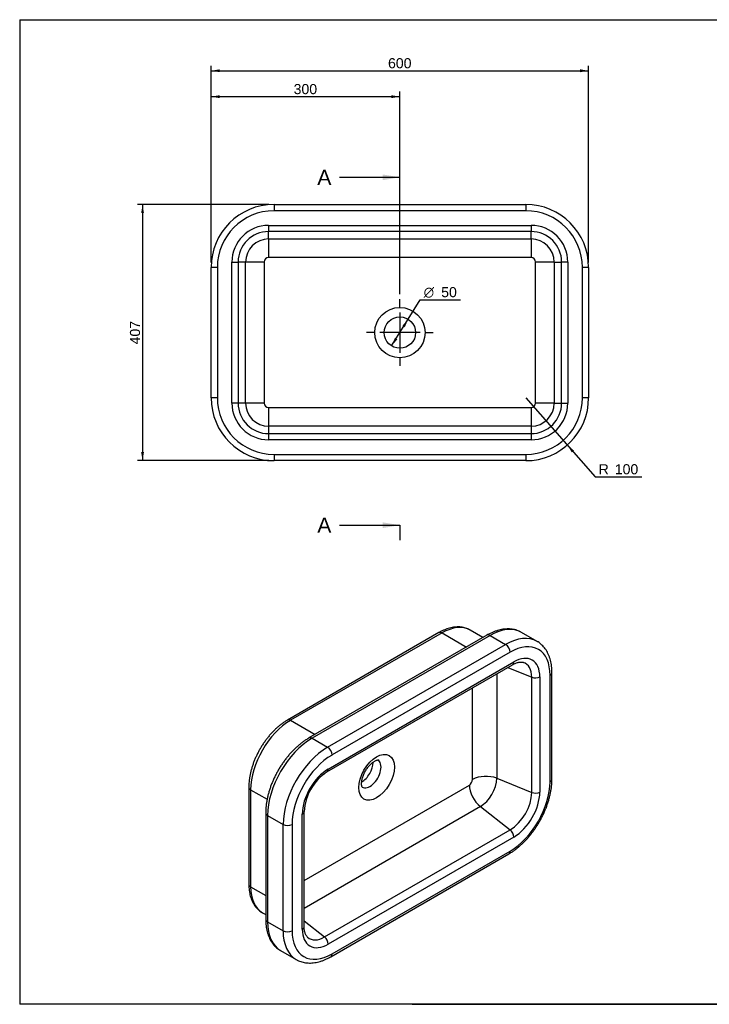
# Model space of a CAD drawing. Header units: millimetres. Extents: x 11 to 285, y 7 to 203.
# Tile 1 of 2: x 11 to 148, y 7 to 203. Entities that reach past the tile are written whole.
import ezdxf
from ezdxf.enums import TextEntityAlignment as Align
from ezdxf.lldxf.tags import DXFTag

# ---------------------------------------------------------------- set-up
doc = ezdxf.new("R2010")
doc.units = ezdxf.units.MM
for name, color, linetype in [('1', 7, 'Continuous'), ('Default', 7, 'Continuous'), ('NEXT_60-A', 7, 'Continuous'), ('Predefinito', 7, 'Continuous')]:
    doc.layers.add(name, color=color, linetype=linetype)
doc.styles.add('SEACAD_Arial', font='ARIAL.TTF')
doc.styles.add('SEACAD_Solid_Edge_ANSI1_Symbols', font='semeca1.ttf')
tags = doc.linetypes.add('CENTER2', pattern=[28.575, 19.05, -3.175, 3.175, -3.175]).pattern_tags.tags
tags[10:11] = [DXFTag(74, 4), DXFTag(75, 0), DXFTag(340, '0'), DXFTag(46, 0.0), DXFTag(50, 0.0), DXFTag(44, 0.0), DXFTag(45, 0.0)]
tags[8:9] = [DXFTag(74, 4), DXFTag(75, 0), DXFTag(340, '0'), DXFTag(46, 0.0), DXFTag(50, 0.0), DXFTag(44, 0.0), DXFTag(45, 0.0)]
tags[6:7] = [DXFTag(74, 4), DXFTag(75, 0), DXFTag(340, '0'), DXFTag(46, 0.0), DXFTag(50, 0.0), DXFTag(44, 0.0), DXFTag(45, 0.0)]
tags[4:5] = [DXFTag(74, 4), DXFTag(75, 0), DXFTag(340, '0'), DXFTag(46, 0.0), DXFTag(50, 0.0), DXFTag(44, 0.0), DXFTag(45, 0.0)]
doc.dimstyles.new('ISO_PALLINATURA', dxfattribs={"dimtxt": 2, "dimasz": 1.7, "dimexe": 1, "dimexo": 1, "dimgap": 1, "dimtad": 1, "dimlfac": 8, "dimtxsty": 'SEACAD_Arial', "dimblk1": '_SE_FILLED', "dimblk2": '_SE_FILLED', "dimsah": 1, "dimcen": 1, "dimadec": 0, "dimazin": 0, "dimtfac": 1, "dimtmove": 0, "dimatfit": 3, "dimfxl": 1, "dimtolj": 1, "dimarcsym": 0})

# ---------------------------------------------------------------- blocks, each defined once
blk = doc.blocks.new('SEANNOT_GROUP')
at = {"layer": 'Default', "color": 7, "linetype": 'CENTER2'}
for p, q in [((86.37, 145.7), (86.37, 147.32)), ((86.37, 144.7), (86.37, 136.7)), ((81.37, 140.7), (79.75, 140.7)), ((90.37, 140.7), (82.37, 140.7)), ((91.37, 140.7), (93, 140.7)), ((86.37, 135.7), (86.37, 134.07))]:
    blk.add_line(p, q, dxfattribs=at)
blk = doc.blocks.new('SE')
at = {"layer": 'NEXT_60-A', "color": 7, "linetype": 'Continuous'}
for p, q in [((61.37, 166.14), (111.37, 166.14)), ((61.37, 166.14), (61.37, 164.89)), ((111.37, 164.89), (61.37, 164.89)), ((111.37, 166.14), (111.37, 164.89)), ((60.31, 162), (112.43, 162)), ((60.31, 162), (60.31, 160.77)), ((60.31, 159.29), (60.31, 160.77)), ((112.43, 160.77), (60.31, 160.77)), ((112.43, 162), (112.43, 160.77)), ((112.43, 159.29), (112.43, 160.77)), ((60.31, 159.29), (112.43, 159.29)), ((60.31, 159.29), (60.31, 155.6)), ((112.43, 159.29), (112.43, 155.6)), ((53.01, 126.7), (53.01, 154.7)), ((53.01, 154.7), (54.24, 154.7)), ((55.72, 154.7), (54.24, 154.7)), ((54.24, 154.7), (54.24, 126.7)), ((55.72, 126.7), (55.72, 154.7)), ((59.41, 154.7), (55.72, 154.7)), ((59.41, 154.7), (59.41, 126.7)), ((112.43, 155.6), (60.31, 155.6)), ((113.33, 126.7), (113.33, 154.7)), ((117.03, 154.7), (113.33, 154.7)), ((117.03, 154.7), (118.5, 154.7)), ((117.03, 154.7), (117.03, 126.7)), ((118.5, 126.7), (118.5, 154.7)), ((119.73, 154.7), (118.5, 154.7)), ((119.73, 154.7), (119.73, 126.7)), ((48.87, 127.76), (48.87, 153.64)), ((50.12, 153.64), (48.87, 153.64)), ((50.12, 153.64), (50.12, 127.76)), ((122.62, 127.76), (122.62, 153.64)), ((123.87, 153.64), (122.62, 153.64)), ((123.87, 153.64), (123.87, 127.76)), ((50.12, 127.76), (48.87, 127.76)), ((123.87, 127.76), (122.62, 127.76)), ((54.24, 126.7), (53.01, 126.7)), ((55.72, 126.7), (54.24, 126.7)), ((59.41, 126.7), (55.72, 126.7)), ((60.31, 125.8), (112.43, 125.8)), ((60.31, 125.8), (60.31, 122.11)), ((112.43, 125.8), (112.43, 122.11)), ((117.03, 126.7), (113.33, 126.7)), ((117.03, 126.7), (118.5, 126.7)), ((118.5, 126.7), (119.73, 126.7)), ((60.31, 122.11), (60.31, 120.63)), ((112.43, 122.11), (60.31, 122.11)), ((112.43, 122.11), (112.43, 120.63)), ((60.31, 120.63), (112.43, 120.63)), ((60.31, 120.63), (60.31, 119.4)), ((112.43, 119.4), (60.31, 119.4)), ((112.43, 120.63), (112.43, 119.4)), ((61.37, 116.51), (111.37, 116.51)), ((61.37, 116.51), (61.37, 115.26)), ((111.37, 116.51), (111.37, 115.26)), ((111.37, 115.26), (61.37, 115.26))]:
    blk.add_line(p, q, dxfattribs=at)
for radius in [5, 3.12]:
    blk.add_circle((86.37, 140.7), radius, dxfattribs=at)
for centre, radius, start, end in [((61.37, 153.64), 12.5, 90, 180), ((61.37, 153.64), 11.25, 90, 180), ((111.37, 153.64), 12.5, 0, 90), ((111.37, 153.64), 11.25, 0, 90), ((60.31, 154.7), 7.3, 90, 180), ((60.31, 154.7), 6.07, 90, 180), ((112.43, 154.7), 7.3, 0, 90), ((112.43, 154.7), 6.07, 0, 90), ((60.31, 154.7), 4.59, 90, 180), ((112.43, 154.7), 4.59, 0, 90), ((60.31, 154.7), 0.899, 90, 180), ((112.43, 154.7), 0.899, 0, 90), ((61.37, 127.76), 12.5, 180, 270), ((61.37, 127.76), 11.25, 180, 270), ((111.37, 127.76), 11.25, 270, 360), ((111.37, 127.76), 12.5, 270, 360), ((60.31, 126.7), 7.3, 180, 270), ((60.31, 126.7), 6.07, 180, 270), ((60.31, 126.7), 4.59, 180, 270), ((60.31, 126.7), 0.899, 180, 270), ((112.43, 126.7), 0.899, 270, 0), ((112.43, 126.7), 4.59, 270, 0), ((112.43, 126.7), 7.3, 270, 0), ((112.43, 126.7), 6.07, 270, 0)]:
    blk.add_arc(centre, radius, start, end, dxfattribs=at)
blk = doc.blocks.new('SE2')
at = {"color": 7, "linetype": 'Continuous', "style": 'SEACAD_Arial'}
blk.add_text('A', height=3, dxfattribs=at).set_placement((69.97, 173.04), align=Align.TOP_LEFT)
blk = doc.blocks.new('SE3')
at = {"color": 7, "linetype": 'Continuous', "style": 'SEACAD_Arial'}
blk.add_text('A', height=3, dxfattribs=at).set_placement((69.97, 103.95), align=Align.TOP_LEFT)
blk = doc.blocks.new('SEANNOT_GROUP2')
at = {"linetype": 'Continuous'}
blk.add_hatch(color=7, dxfattribs=at).paths.add_polyline_path([(82.97, 170.97), (86.37, 171.54), (82.97, 172.1)])
at = {"color": 7, "linetype": 'Continuous'}
blk.add_lwpolyline([(74.37, 171.54), (86.37, 171.54)], dxfattribs=at)
blk = doc.blocks.new('SEANNOT_GROUP3')
at = {"linetype": 'Continuous'}
blk.add_hatch(color=7, dxfattribs=at).paths.add_polyline_path([(82.97, 101.88), (86.37, 102.45), (82.97, 103.01)])
at = {"color": 7, "linetype": 'Continuous'}
blk.add_lwpolyline([(74.37, 102.45), (86.37, 102.45)], dxfattribs=at)
blk = doc.blocks.new('SE1')
at = {"layer": 'Default', "color": 7, "linetype": 'CENTER2'}
for p, q in [((86.37, 171.54), (86.37, 174.54)), ((86.37, 102.45), (86.37, 99.45))]:
    blk.add_line(p, q, dxfattribs=at)
at = {"layer": 'Default', "color": 7, "linetype": 'CENTER2', "const_width": 0.00035}
blk.add_lwpolyline([(86.37, 171.54), (86.37, 102.45)], dxfattribs=at)
at = {"layer": 'Default'}
for name in ['SE2', 'SEANNOT_GROUP2', 'SE3', 'SEANNOT_GROUP3']:
    blk.add_blockref(name, (0, 0), dxfattribs=at)
blk = doc.blocks.new('DMBLK1')
at = {"layer": 'Default', "linetype": 'Continuous'}
for points in [[(50.57, 192.99), (48.87, 192.7), (50.57, 192.42)], [(122.17, 192.99), (122.17, 192.42), (123.87, 192.7)]]:
    blk.add_hatch(color=7, dxfattribs=at).paths.add_polyline_path(points)
at = {"layer": 'Default', "color": 7, "linetype": 'Continuous'}
for p, q in [((48.87, 154.64), (48.87, 193.7)), ((123.87, 154.64), (123.87, 193.7)), ((48.87, 192.7), (123.87, 192.7))]:
    blk.add_line(p, q, dxfattribs=at)
at = {"layer": 'Default', "color": 7, "linetype": 'Continuous', "style": 'SEACAD_Arial'}
blk.add_text('600', height=2, dxfattribs=at).set_placement((84.02, 195.2), align=Align.TOP_LEFT)
blk = doc.blocks.new('_SE_FILLED')
at = {"color": 0}
blk.add_line((0, 0), (-1, 0), dxfattribs=at)
blk.add_solid([(0, 0), (-1, -0.1665), (-1, 0.1665), (0, 0)], dxfattribs=at)
blk = doc.blocks.new('DMBLK2')
at = {"layer": 'Default', "linetype": 'Continuous'}
for points in [[(34.98, 164.44), (35.54, 164.44), (35.26, 166.14)], [(34.98, 116.96), (35.26, 115.26), (35.54, 116.96)]]:
    blk.add_hatch(color=7, dxfattribs=at).paths.add_polyline_path(points)
at = {"layer": 'Default', "color": 7, "linetype": 'Continuous'}
for p, q in [((60.37, 166.14), (34.26, 166.14)), ((35.26, 166.14), (35.26, 115.26)), ((60.37, 115.26), (34.26, 115.26))]:
    blk.add_line(p, q, dxfattribs=at)
at = {"layer": 'Default', "color": 7, "linetype": 'Continuous', "style": 'SEACAD_Arial'}
blk.add_text('407', height=2, rotation=90, dxfattribs=at).set_placement((32.76, 138.35), align=Align.TOP_LEFT)
blk = doc.blocks.new('DMBLK3')
at = {"layer": 'Default', "linetype": 'Continuous'}
for points in [[(86.88, 142.06), (87.36, 141.76), (88.01, 143.36)], [(85.38, 139.63), (84.73, 138.04), (85.86, 139.34)]]:
    blk.add_hatch(color=7, dxfattribs=at).paths.add_polyline_path(points)
at = {"layer": 'Default', "color": 7, "linetype": 'Continuous'}
for p, q in [((88.01, 143.36), (90.4, 147.23)), ((90.4, 147.23), (98.41, 147.23)), ((84.73, 138.04), (88.01, 143.36))]:
    blk.add_line(p, q, dxfattribs=at)
for s, style, p in [('O', 'SEACAD_Solid_Edge_ANSI1_Symbols', (91.1, 149.73)), ('50', 'SEACAD_Arial', (94.58, 149.73))]:
    blk.add_text(s, height=2, dxfattribs=dict(at, style=style)).set_placement(p, align=Align.TOP_LEFT)
blk = doc.blocks.new('DMBLK4')
at = {"layer": 'Default', "linetype": 'Continuous'}
blk.add_hatch(color=7, dxfattribs=at).paths.add_polyline_path([(120.95, 117.28), (119.62, 118.37), (120.53, 116.9)])
at = {"layer": 'Default', "color": 7, "linetype": 'Continuous'}
for p, q in [((111.37, 127.76), (125.16, 112.06)), ((125.16, 112.06), (134.45, 112.06))]:
    blk.add_line(p, q, dxfattribs=at)
at = {"layer": 'Default', "color": 7, "linetype": 'Continuous', "style": 'SEACAD_Arial'}
for s, p in [('R', (125.86, 114.56)), ('100', (129.06, 114.56))]:
    blk.add_text(s, height=2, dxfattribs=at).set_placement(p, align=Align.TOP_LEFT)
blk = doc.blocks.new('DMBLK5')
at = {"layer": 'Default', "linetype": 'Continuous'}
for points in [[(50.57, 187.84), (48.87, 187.56), (50.57, 187.27)], [(84.67, 187.84), (84.67, 187.27), (86.37, 187.56)]]:
    blk.add_hatch(color=7, dxfattribs=at).paths.add_polyline_path(points)
at = {"layer": 'Default', "color": 7, "linetype": 'Continuous'}
for p, q in [((48.87, 154.64), (48.87, 188.56)), ((86.37, 148.32), (86.37, 188.56)), ((48.87, 187.56), (86.37, 187.56))]:
    blk.add_line(p, q, dxfattribs=at)
at = {"layer": 'Default', "color": 7, "linetype": 'Continuous', "style": 'SEACAD_Arial'}
blk.add_text('300', height=2, dxfattribs=at).set_placement((65.27, 190.06), align=Align.TOP_LEFT)
blk = doc.blocks.new('SE5')
at = {"layer": 'NEXT_60-A', "color": 7, "linetype": 'Continuous'}
for p, q in [((94.11, 81.1), (64.06, 63.75)), ((94.74, 81.04), (64.68, 63.69)), ((103.66, 80.59), (68.3, 60.18)), ((104.28, 80.53), (68.93, 60.12)), ((94.74, 81.04), (99.59, 78.24)), ((102.88, 80.14), (100.36, 81.6)), ((104.28, 80.53), (107.38, 78.74)), ((113.63, 79.36), (110.53, 81.15)), ((72.02, 58.33), (107.38, 78.74)), ((108.26, 77.21), (72.9, 56.8)), ((71.89, 53.43), (108.75, 74.71)), ((72.15, 54.01), (109.01, 75.29)), ((105.61, 72.9), (105.61, 52.18)), ((107.79, 74.16), (112.57, 72.23)), ((116.21, 51.49), (116.21, 72.62)), ((116.58, 52), (116.58, 73.13)), ((112.57, 49.36), (112.57, 72.23)), ((114.17, 72.31), (114.17, 49.44)), ((100.81, 51.94), (100.81, 70.13)), ((64.68, 63.69), (69.53, 60.89)), ((68.93, 60.12), (72.02, 58.33)), ((105.61, 52.18), (112.57, 49.36)), ((56.36, 50.42), (56.36, 31.13)), ((56.73, 49.91), (60, 48.02)), ((56.73, 49.91), (56.73, 30.62)), ((67.36, 31.89), (100.17, 50.83)), ((59.72, 45.32), (59.72, 24.19)), ((66.99, 22.21), (66.99, 45.07)), ((102.36, 46.55), (67.36, 26.34)), ((67.36, 22.72), (67.36, 45.58)), ((102.36, 46.55), (108.28, 41.93)), ((60.09, 44.81), (63.18, 43.02)), ((60.09, 44.81), (60.09, 23.68)), ((63.18, 21.89), (63.18, 43.02)), ((64.95, 43.02), (64.95, 21.89)), ((71.42, 20.65), (108.28, 41.93)), ((109.01, 40.51), (72.15, 19.23)), ((72.9, 17.3), (108.26, 37.71)), ((72.65, 16.73), (108, 37.14)), ((56.73, 30.62), (59.72, 28.89)), ((59.06, 25.47), (59.72, 25.09)), ((60.09, 23.68), (63.18, 21.89)), ((67.36, 23.83), (71.42, 20.65)), ((62.68, 17.96), (65.77, 16.17))]:
    blk.add_line(p, q, dxfattribs=at)
blk.add_arc((77.56, 44.92), 10.23, 123.6714, 176.3286, dxfattribs=at)
for centre, major_axis, start_param, end_param in [((94.74, 71.85), (-5.62, -9.74), 3.141593, 3.926991), ((94.74, 80.02), (0.62, -1.08), 2.356194, 3.141593), ((104.28, 79.51), (0.62, -1.08), 2.356194, 3.141593), ((104.28, 70.32), (-6.25, -10.83), 3.141593, 3.926991), ((107.38, 68.54), (-6.25, -10.83), 3.142214, 3.926991), ((107.38, 77.72), (-0.62, 1.08), 3.926991, 5.497787), ((108.26, 68.03), (-5.62, -9.74), 2.356194, 3.926991), ((109.01, 69.33), (-3.65, -6.32), 2.356194, 3.926991), ((108.13, 75.8), (-0.62, 1.08), 3.141593, 3.926991), ((108.28, 69.75), (-3.03, -5.25), 2.356194, 3.2677), ((115.33, 73.13), (-1.25, 0), 2.356194, 3.141404), ((113.29, 72.82), (1.25, 0), 4.101524, 5.497787), ((64.68, 54.5), (5.62, 9.74), 0.785398, 2.356194), ((64.68, 62.67), (0.62, -1.08), 2.356194, 3.141404), ((68.93, 49.91), (6.25, 10.83), 0.785398, 2.356194), ((68.93, 59.1), (0.62, -1.08), 2.356194, 3.141786), ((72.02, 48.12), (-6.25, -10.83), 3.926991, 5.497787), ((72.9, 47.61), (5.62, 9.74), 0.785398, 2.356194), ((72.02, 57.31), (-0.62, 1.08), 3.926991, 5.497787), ((78.83, 54.04), (1.56, 2.71), 3.908146, 5.497787), ((80.42, 53.12), (1.56, 2.71), 3.140349, 6.283038), ((72.15, 48.05), (-3.65, -6.32), 3.926991, 5.497787), ((71.27, 54.52), (-0.62, 1.08), 3.142632, 3.926991), ((100.17, 51.57), (-0.45, -0.779), 0.785398, 2.356194), ((103.46, 50.4), (3.75, 0), 0.959931, 2.356194), ((102.36, 50.3), (2.3, 3.98), 3.926991, 5.497787), ((108.26, 46.9), (-5.62, -9.74), 0.785398, 2.356194), ((115.33, 52), (-1.25, 0), 2.356194, 3.141593), ((57.61, 50.42), (1.25, 0), 3.141781, 3.926991), ((102.82, 49.3), (-1.87, 3.25), 0.785398, 2.181662), ((108.28, 46.89), (-3.03, -5.25), 0.785398, 2.356194), ((109.01, 46.47), (3.65, 6.32), 3.926991, 5.497787), ((113.29, 49.96), (-1.25, 0), 0.959931, 2.356194), ((60.97, 45.32), (1.25, 0), 3.141402, 3.926991), ((66.11, 45.58), (-1.25, 0), 2.356194, 3.140264), ((64.07, 43.53), (1.25, 0), 3.926991, 5.497787), ((108.13, 41.02), (-0.62, 1.08), 3.926991, 5.323254), ((107.38, 38.22), (-0.62, 1.08), 3.141593, 3.926991), ((57.61, 31.13), (1.25, 0), 3.141593, 3.926991), ((64.68, 35.21), (5.62, 9.74), 2.356194, 3.141593), ((60.97, 24.19), (1.25, 0), 3.141593, 3.926991), ((68.93, 28.78), (6.25, 10.83), 2.356194, 3.141593), ((72.02, 27), (6.25, 10.83), 2.356194, 3.142214), ((64.07, 22.4), (1.25, 0), 3.926991, 5.497787), ((72.9, 26.49), (5.62, 9.74), 2.356194, 3.926991), ((66.11, 22.72), (-1.25, 0), 2.356194, 3.141593), ((72.15, 25.19), (3.65, 6.32), 2.356194, 3.926991), ((71.42, 25.61), (3.03, 5.25), 3.02006, 3.926991), ((71.27, 19.74), (-0.62, 1.08), 3.926991, 5.323254), ((72.02, 17.81), (-0.62, 1.08), 3.141401, 3.926991)]:
    blk.add_ellipse(centre, major_axis=major_axis, ratio=0.57735, start_param=start_param, end_param=end_param, dxfattribs=at)
blk.add_ellipse((81.74, 52.36), major_axis=(-2.5, -4.33), ratio=0.57735, dxfattribs=at)
for points, knots in [([(100.35, 81.6), (100.33, 81.61), (100.18, 81.7), (99.86, 81.85), (99.43, 82.01), (98.98, 82.13), (98.51, 82.21), (98.02, 82.24), (97.52, 82.23), (97.01, 82.17), (96.49, 82.07), (95.95, 81.93), (95.42, 81.74), (94.88, 81.51), (94.43, 81.28), (94.19, 81.15), (94.11, 81.1)], [0, 0, 0, 0, 0.013923, 0.089753, 0.165543, 0.241599, 0.318232, 0.395696, 0.474168, 0.55373, 0.63436, 0.715949, 0.798322, 0.881274, 0.964604, 1, 1, 1, 1]), ([(110.53, 81.14), (110.45, 81.19), (110.25, 81.31), (109.86, 81.48), (109.4, 81.64), (108.92, 81.75), (108.43, 81.82), (107.91, 81.85), (107.39, 81.83), (106.85, 81.77), (106.3, 81.67), (105.75, 81.52), (105.18, 81.33), (104.62, 81.09), (104.1, 80.84), (103.8, 80.67), (103.66, 80.59)], [0, 0, 0, 0, 0.04023, 0.112502, 0.184817, 0.257452, 0.330651, 0.404605, 0.479436, 0.555189, 0.631829, 0.709254, 0.787318, 0.865858, 0.944713, 1, 1, 1, 1]), ([(116.58, 73.13), (116.58, 73.26), (116.58, 73.57), (116.54, 74.12), (116.47, 74.73), (116.36, 75.33), (116.21, 75.9), (116.02, 76.45), (115.8, 76.96), (115.55, 77.44), (115.26, 77.88), (114.94, 78.28), (114.59, 78.65), (114.22, 78.97), (113.89, 79.21), (113.69, 79.32), (113.62, 79.36)], [0, 0, 0, 0, 0.042287, 0.121752, 0.201263, 0.280656, 0.359787, 0.438484, 0.516559, 0.593835, 0.670177, 0.745521, 0.819893, 0.893405, 0.966247, 1, 1, 1, 1]), ([(108.75, 74.71), (108.82, 74.75), (108.98, 74.84), (109.26, 74.98), (109.57, 75.1), (109.87, 75.18), (110.15, 75.24), (110.4, 75.25), (110.63, 75.24), (110.8, 75.22), (110.88, 75.19), (110.91, 75.18)], [0, 0, 0, 0, 0.064715, 0.188096, 0.311119, 0.434125, 0.557603, 0.682507, 0.810371, 0.943626, 1, 1, 1, 1]), ([(64.06, 63.75), (63.95, 63.69), (63.7, 63.54), (63.24, 63.23), (62.71, 62.85), (62.2, 62.43), (61.69, 61.97), (61.2, 61.49), (60.73, 60.98), (60.27, 60.44), (59.83, 59.88), (59.41, 59.29), (59.01, 58.69), (58.63, 58.07), (58.28, 57.44), (57.95, 56.79), (57.65, 56.14), (57.38, 55.48), (57.14, 54.81), (56.93, 54.14), (56.75, 53.48), (56.6, 52.81), (56.49, 52.15), (56.41, 51.5), (56.37, 50.91), (56.36, 50.58), (56.36, 50.42)], [0, 0, 0, 0, 0.023146, 0.066424, 0.109654, 0.152835, 0.195953, 0.239003, 0.281989, 0.324916, 0.367794, 0.410633, 0.453444, 0.496241, 0.539036, 0.581839, 0.624661, 0.667515, 0.710414, 0.75337, 0.796395, 0.839501, 0.882694, 0.925981, 0.969361, 1, 1, 1, 1]), ([(68.3, 60.18), (68.19, 60.11), (67.92, 59.95), (67.44, 59.64), (66.89, 59.24), (66.34, 58.8), (65.81, 58.33), (65.29, 57.83), (64.78, 57.3), (64.29, 56.74), (63.82, 56.16), (63.37, 55.56), (62.93, 54.94), (62.52, 54.29), (62.13, 53.64), (61.77, 52.96), (61.43, 52.28), (61.12, 51.59), (60.83, 50.89), (60.58, 50.19), (60.36, 49.49), (60.17, 48.79), (60.01, 48.09), (59.88, 47.39), (59.79, 46.7), (59.74, 46.05), (59.72, 45.57), (59.72, 45.35), (59.72, 45.32)], [0, 0, 0, 0, 0.021799, 0.062647, 0.103455, 0.144223, 0.18494, 0.225601, 0.266209, 0.306766, 0.347281, 0.387759, 0.428211, 0.468645, 0.509071, 0.549498, 0.589933, 0.630385, 0.670865, 0.711382, 0.751944, 0.792562, 0.833244, 0.873995, 0.914821, 0.955721, 0.99448, 1, 1, 1, 1]), ([(78.89, 50.39), (78.89, 50.39), (78.89, 50.39), (78.88, 50.4), (78.85, 50.46), (78.82, 50.56), (78.78, 50.7), (78.76, 50.89), (78.75, 51.11), (78.77, 51.36), (78.8, 51.64), (78.86, 51.95), (78.95, 52.28), (79.06, 52.62), (79.2, 52.97), (79.37, 53.32), (79.55, 53.66), (79.76, 53.99), (79.98, 54.31), (80.22, 54.6), (80.46, 54.87), (80.71, 55.1), (80.94, 55.31), (81.17, 55.47), (81.39, 55.61), (81.58, 55.7), (81.74, 55.77), (81.87, 55.8), (81.96, 55.81), (82.02, 55.81), (82.02, 55.81), (82.02, 55.81)], [0.0675486, 0.0675486, 0.0675486, 0.0675486, 0.0736981, 0.1055402, 0.1349839, 0.1657504, 0.1953295, 0.224592, 0.2539513, 0.2836139, 0.3137115, 0.3442796, 0.3752965, 0.4067064, 0.4384348, 0.4703975, 0.5025055, 0.5346687, 0.5667789, 0.5987344, 0.6304487, 0.6618411, 0.692842, 0.7234019, 0.7535061, 0.7831961, 0.8126004, 0.8419763, 0.8716291, 0.9021487, 0.9321504, 0.9321504, 0.9321504, 0.9321504]), ([(108, 37.14), (108.11, 37.21), (108.38, 37.36), (108.87, 37.68), (109.41, 38.08), (109.96, 38.52), (110.49, 38.99), (111.01, 39.49), (111.52, 40.02), (112.01, 40.57), (112.48, 41.16), (112.94, 41.76), (113.37, 42.38), (113.78, 43.03), (114.17, 43.68), (114.54, 44.35), (114.87, 45.04), (115.19, 45.73), (115.47, 46.43), (115.72, 47.13), (115.94, 47.83), (116.13, 48.53), (116.29, 49.23), (116.42, 49.93), (116.51, 50.61), (116.56, 51.27), (116.58, 51.75), (116.58, 51.97), (116.58, 52)], [0, 0, 0, 0, 0.021799, 0.062647, 0.103455, 0.144223, 0.18494, 0.225601, 0.266209, 0.306766, 0.347281, 0.387759, 0.428211, 0.468645, 0.509071, 0.549498, 0.589933, 0.630385, 0.670865, 0.711382, 0.751944, 0.792562, 0.833244, 0.873995, 0.914821, 0.955721, 0.99448, 1, 1, 1, 1]), ([(56.36, 31.13), (56.36, 31.01), (56.37, 30.71), (56.4, 30.19), (56.48, 29.6), (56.59, 29.03), (56.74, 28.49), (56.93, 27.98), (57.15, 27.5), (57.41, 27.06), (57.7, 26.65), (58.02, 26.28), (58.36, 25.95), (58.72, 25.68), (58.95, 25.54), (59.07, 25.47)], [0, 0, 0, 0, 0.044716, 0.128603, 0.212538, 0.296302, 0.379703, 0.462512, 0.544493, 0.625441, 0.705225, 0.783821, 0.861321, 0.93792, 1, 1, 1, 1]), ([(59.72, 24.19), (59.72, 24.06), (59.73, 23.75), (59.76, 23.2), (59.83, 22.59), (59.94, 21.99), (60.09, 21.42), (60.28, 20.87), (60.5, 20.36), (60.75, 19.88), (61.04, 19.44), (61.36, 19.04), (61.71, 18.67), (62.08, 18.35), (62.41, 18.11), (62.61, 18), (62.68, 17.97)], [0, 0, 0, 0, 0.042353, 0.121942, 0.201578, 0.281095, 0.36035, 0.43917, 0.517367, 0.594763, 0.671225, 0.746687, 0.821175, 0.894802, 0.967759, 1, 1, 1, 1]), ([(68.04, 20.61), (68.03, 20.62), (67.98, 20.66), (67.88, 20.78), (67.75, 20.96), (67.63, 21.19), (67.53, 21.46), (67.45, 21.77), (67.39, 22.1), (67.36, 22.43), (67.36, 22.62), (67.36, 22.72)], [0, 0, 0, 0, 0.021658, 0.157616, 0.284527, 0.419459, 0.548124, 0.673403, 0.797128, 0.920328, 1, 1, 1, 1]), ([(65.78, 16.17), (65.86, 16.13), (66.06, 16.01), (66.44, 15.84), (66.9, 15.68), (67.38, 15.57), (67.88, 15.5), (68.39, 15.47), (68.91, 15.49), (69.45, 15.55), (70, 15.65), (70.56, 15.8), (71.12, 15.99), (71.68, 16.23), (72.2, 16.48), (72.5, 16.65), (72.65, 16.73)], [0, 0, 0, 0, 0.038729, 0.111114, 0.183542, 0.256291, 0.329604, 0.403673, 0.478622, 0.554493, 0.631253, 0.708799, 0.786986, 0.865648, 0.944627, 1, 1, 1, 1])]:
    blk.add_open_spline(points, degree=3, knots=knots, dxfattribs=at)

msp = doc.modelspace()

# ---------------------------------------------------------------- linework, layer by layer
at = {"layer": '1', "color": 7, "linetype": 'Continuous'}
for p, q in [((10.8564, 202.845), (284.3566, 202.845)), ((10.8564, 202.845), (10.8564, 7.2813)), ((284.3566, 7.2813), (10.8564, 7.2813)), ((88.7928, 7.3094), (284.3566, 7.3094))]:
    msp.add_line(p, q, dxfattribs=at)
at = {"layer": 'Predefinito', "color": 7, "linetype": 'Continuous'}
msp.add_line((88.7928, 7.3094), (88.7928, 7.2813), dxfattribs=at)

# ---------------------------------------------------------------- block references
at = {"layer": 'Default'}
for name in ['SE1', 'SE', 'SEANNOT_GROUP', 'SE5']:
    msp.add_blockref(name, (0, 0), dxfattribs=at)

# ---------------------------------------------------------------- dimensions: what is measured, and where the dimension line sits
at = {"layer": 'Default', "color": 7, "linetype": 'Continuous'}
for base, p1, p2, angle, picture, middle in [((48.871, 192.7029), (48.871, 153.6363), (123.871, 153.6363), 0, 'DMBLK1', (86.371, 192.7029)), ((35.2613, 166.1363), (61.371, 166.1363), (61.371, 115.2613), 270, 'DMBLK2', (35.2613, 140.6988))]:
    dim = msp.add_linear_dim(base=base, p1=p1, p2=p2, angle=angle, text='\\A1;<>', dimstyle='ISO_PALLINATURA', dxfattribs=at)
    dim.commit()
    dim.dimension.update_dxf_attribs({"geometry": picture, "text_midpoint": middle, "dimtype": 161})
dim = msp.add_linear_dim(base=(86.371, 187.5567), p1=(48.871, 153.6363), p2=(86.371, 140.6988), text='\\A1;<>', dimstyle='ISO_PALLINATURA', dxfattribs=at)
dim.commit()
dim.dimension.update_dxf_attribs({"geometry": 'DMBLK5', "text_midpoint": (67.621, 187.5567), "dimtype": 160})
dim = msp.add_diameter_dim_2p(p1=(84.7316, 138.0383), p2=(88.0103, 143.3592), text='\\A1;<>', dimstyle='ISO_PALLINATURA', override={"dimtad": 0, "dimtih": 1, "dimtoh": 1, "dimtofl": 0}, dxfattribs=at)
dim.commit()
dim.dimension.update_dxf_attribs({"geometry": 'DMBLK3', "text_midpoint": (90.3972, 147.2328), "dimtype": 163})
dim = msp.add_radius_dim(center=(111.371, 127.7613), mpoint=(119.6173, 118.3673), text='\\A1;<>', dimstyle='ISO_PALLINATURA', override={"dimtad": 0, "dimtih": 1, "dimtoh": 1}, dxfattribs=at)
dim.commit()
dim.dimension.update_dxf_attribs({"geometry": 'DMBLK4', "text_midpoint": (125.1572, 112.0565), "dimtype": 164})

doc.saveas('drawing.dxf')
